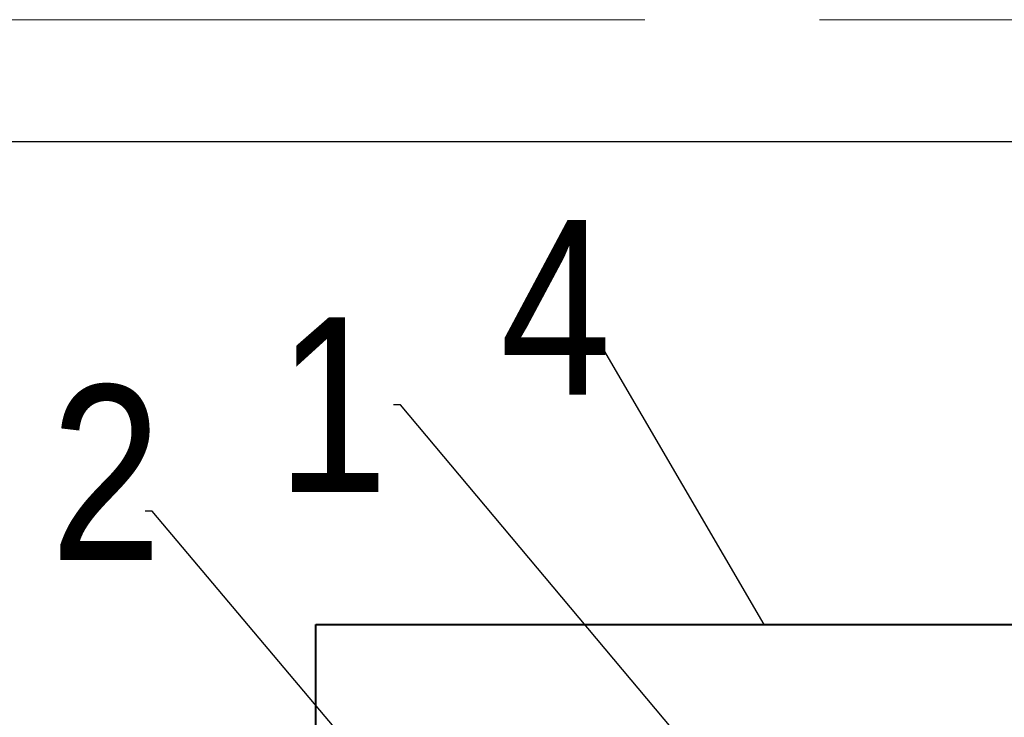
# Model space of a CAD drawing. Extents: x 34439 to 126910, y -74890 to 17912.
# Tile 200 of 256: x 94165 to 94729, y -37114 to -36714. Entities that reach past the tile are written whole.
import ezdxf
from ezdxf.lldxf.tags import DXFTag

# ---------------------------------------------------------------- set-up
doc = ezdxf.new("R2010")
doc.units = 0
doc.header["$MEASUREMENT"] = 0
doc.linetypes.add('Przekrojowa', pattern=[600, 500, -100])
doc.layers.add('WYMIARY-I-OPISY', color=3, linetype='Continuous', lineweight=9)
doc.styles.get("Standard").update_dxf_attribs({"font": 'ARIALN.TTF'})
tags = doc.linetypes.add('HIDDEN', pattern=[0.375, 0.25, -0.125]).pattern_tags.tags
tags[6:7] = [DXFTag(74, 4), DXFTag(75, 0), DXFTag(340, '0'), DXFTag(46, 1.0), DXFTag(50, 0.0), DXFTag(44, 0.0), DXFTag(45, 0.0)]
tags[4:5] = [DXFTag(74, 4), DXFTag(75, 0), DXFTag(340, '0'), DXFTag(46, 1.0), DXFTag(50, 0.0), DXFTag(44, 0.0), DXFTag(45, 0.0)]
doc.dimstyles.new('zewn', dxfattribs={"dimtxt": 10, "dimasz": 7, "dimexe": 1.25, "dimexo": 10, "dimgap": 3, "dimtad": 1, "dimdec": 0, "dimtxsty": 'Standard', "dimblk": 'ARCHTICK', "dimcen": 10, "dimadec": 0, "dimazin": 0, "dimtfac": 1, "dimtdec": 0, "dimtmove": 0, "dimatfit": 3, "dimfxl": 1, "dimarcsym": 0})

# ---------------------------------------------------------------- blocks, each defined once
blk = doc.blocks.new('_ArchTick')
at = {"color": 0, "linetype": 'ByBlock', "const_width": 0.15}
blk.add_lwpolyline([(-0.5, -0.5), (0.5, 0.5)], dxfattribs=at)

msp = doc.modelspace()

# ---------------------------------------------------------------- linework, layer by layer
at = {"color": 62, "linetype": 'Przekrojowa', "lineweight": 18}
msp.add_line((95723.3, -36714.46), (93623.3, -36714.46), dxfattribs=at)
at = {"linetype": 'Continuous'}
msp.add_line((95653.3, -36784.46), (93823.3, -36784.46), dxfattribs=at)
at = {"layer": 'WYMIARY-I-OPISY', "linetype": 'HIDDEN', "lineweight": 40, "ltscale": 10}
for p, q in [((94335, -37060.76), (94935, -37060.76)), ((94335, -37510.76), (94335, -37060.76))]:
    msp.add_line(p, q, dxfattribs=at)

# ---------------------------------------------------------------- texts
at = {"layer": 'WYMIARY-I-OPISY', "char_height": 100}
for s, insert, attachment_point in [('4', (94504.09, -36879.1), 6), ('1', (94376.31, -36984.88), 9), ('2', (94246.66, -36973.74), 6)]:
    msp.add_mtext(s, dxfattribs=dict(at, insert=insert, attachment_point=attachment_point))

# ---------------------------------------------------------------- leaders
at = {"layer": 'WYMIARY-I-OPISY', "annotation_type": 0, "has_hookline": 1, "hookline_direction": 1}
for points, text_width in [([(94591.62, -37060.76), (94498.57, -36901.24), (94494.57, -36901.24)], 56.75), ([(94645.52, -37247.11), (94383.31, -36934.88), (94379.31, -36934.88)], 30.22), ([(94470.34, -37267.32), (94241.14, -36995.88), (94237.14, -36995.88)], 54.43)]:
    msp.add_leader(points, dimstyle='zewn', override={"dimasz": 4, "dimtad": 0, "dimldrblk": 'DotSmall'}, dxfattribs=dict(at, text_width=text_width))

doc.saveas('drawing.dxf')
